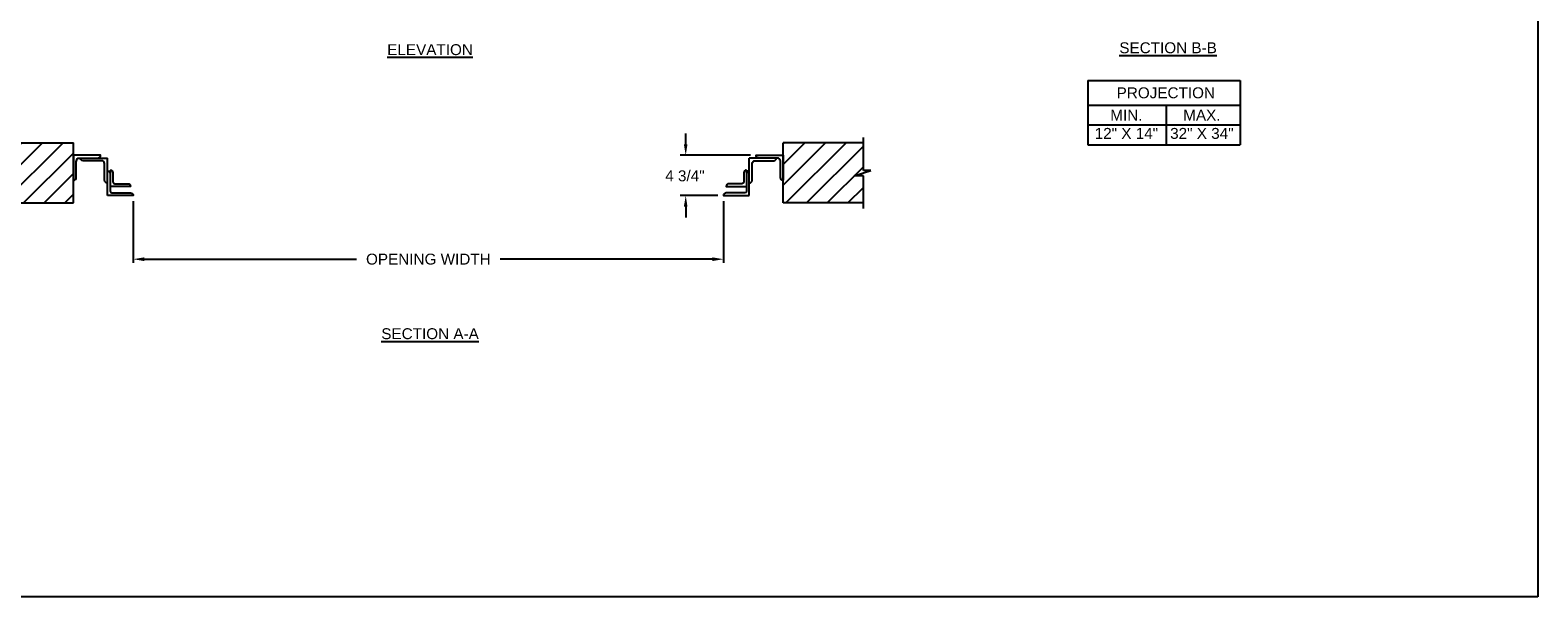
# Model space of a CAD drawing. Header units: inches. Extents: x 169.6 to 213.7, y 195.1 to 266.5.
# Tile 22 of 55: x 200.8 to 213.7, y 195.1 to 199.9. Entities that reach past the tile are written whole.
import ezdxf

# ---------------------------------------------------------------- set-up
doc = ezdxf.new("R2010")
doc.units = ezdxf.units.IN
doc.header["$LTSCALE"] = 0.25
doc.header["$MEASUREMENT"] = 0
doc.layers.add('ANNOTATIONS', color=1, linetype='Continuous')
doc.layers.add('RHX RH F.O.H.', color=7, linetype='Continuous')
doc.styles.add('ARIAL', font='arial.ttf', dxfattribs={"height": 0.09375})
doc.dimstyles.new('STANDARD$0', dxfattribs={"dimtxt": 0.09375, "dimasz": 0.09375, "dimexe": 0.03125, "dimexo": 0.046875, "dimgap": 0.09, "dimtad": 0, "dimtih": 1, "dimtoh": 1, "dimdec": 4, "dimzin": 0, "dimdsep": 46, "dimtxsty": 'ARIAL', "dimcen": 0.09, "dimadec": 0, "dimazin": 0, "dimtfac": 1, "dimtdec": 4, "dimtofl": 0, "dimtmove": 0, "dimatfit": 1, "dimfxl": 1, "dimtolj": 1, "dimtzin": 0, "dimarcsym": 0})
pattern_1 = [(45, (5.59953, -58.37604), (-0.08838835, 0.08838835), [])]

# ---------------------------------------------------------------- blocks, each defined once
blk = doc.blocks.new('*D51')
at = {"layer": 'ANNOTATIONS', "color": 0, "lineweight": -2, "transparency": 16777216}
for p, q in [((206.412, 198.953), (206.412, 199.047)), ((206.969, 198.86), (206.365, 198.86)), ((206.688, 198.514), (206.365, 198.514)), ((206.412, 198.42), (206.412, 198.326))]:
    blk.add_line(p, q, dxfattribs=at)
at = {"layer": 'ANNOTATIONS', "color": 0, "transparency": 16777216}
for points in [[(206.396, 198.953), (206.427, 198.953), (206.412, 198.86)], [(206.396, 198.42), (206.427, 198.42), (206.412, 198.514)]]:
    blk.add_solid(points, dxfattribs=at)
at = {"layer": 'defpoints', "color": 0, "transparency": 16777216}
for p in [(207.016, 198.86), (206.412, 198.514), (206.735, 198.514)]:
    blk.add_point(p, dxfattribs=at)
at = {"layer": 'ANNOTATIONS', "color": 0, "transparency": 16777216, "insert": (206.405, 198.683), "char_height": 0.0938, "attachment_point": 5, "style": 'ARIAL'}
blk.add_mtext('\\A1;4 3/4"', dxfattribs=at)
blk = doc.blocks.new('*D52')
at = {"layer": 'ANNOTATIONS', "color": 0, "lineweight": -2, "transparency": 16777216}
for p, q in [((201.673, 198.467), (201.673, 197.937)), ((206.735, 198.467), (206.735, 197.937)), ((201.766, 197.968), (203.588, 197.968)), ((206.641, 197.968), (204.82, 197.968))]:
    blk.add_line(p, q, dxfattribs=at)
at = {"layer": 'ANNOTATIONS', "color": 0, "transparency": 16777216}
for points in [[(201.766, 197.984), (201.766, 197.952), (201.673, 197.968)], [(206.641, 197.984), (206.641, 197.952), (206.735, 197.968)]]:
    blk.add_solid(points, dxfattribs=at)
at = {"layer": 'defpoints', "color": 0, "transparency": 16777216}
for p in [(201.673, 198.514), (206.735, 198.514), (206.735, 197.968)]:
    blk.add_point(p, dxfattribs=at)
at = {"layer": 'ANNOTATIONS', "color": 0, "transparency": 16777216, "insert": (204.204, 197.968), "char_height": 0.09375, "attachment_point": 5, "style": 'ARIAL'}
blk.add_mtext('\\A1;OPENING WIDTH', dxfattribs=at)

msp = doc.modelspace()

# ---------------------------------------------------------------- hatches: boundary and pattern name
at = {"layer": 'RHX RH F.O.H.'}
h = msp.add_hatch(dxfattribs=at)
h.set_pattern_fill('ANSI31', color=256, style=0)
h.set_pattern_definition(pattern_1)
h.paths.add_polyline_path([(201.15968, 198.96643), (200.47218, 198.96643), (200.47218, 198.72923), (200.40807, 198.72923), (200.55014, 198.68232), (200.47218, 198.68232), (200.47218, 198.4508), (201.15968, 198.4508), (201.15968, 198.6133)])
h = msp.add_hatch(dxfattribs=at)
h.set_pattern_fill('ANSI31', color=256, style=0)
h.set_pattern_definition(pattern_1)
h.paths.add_polyline_path([(207.99973, 198.72923), (207.93562, 198.72923), (207.93562, 198.96643), (207.24812, 198.96643), (207.24812, 198.4508), (207.2663, 198.4508), (207.93562, 198.4508), (207.93562, 198.68232), (207.85766, 198.68232)])

# ---------------------------------------------------------------- linework, layer by layer
at = {"layer": 'ANNOTATIONS'}
for p, q in [((209.86178, 199.50221), (209.86178, 198.95084)), ((209.86178, 199.50221), (211.16955, 199.50221)), ((211.16955, 199.50221), (211.16955, 198.95084)), ((209.86178, 199.29074), (211.16955, 199.29074)), ((210.53464, 199.29074), (210.53464, 198.95084)), ((209.86178, 199.12079), (211.16955, 199.12079)), ((209.86178, 198.95084), (211.16955, 198.95084))]:
    msp.add_line(p, q, dxfattribs=at)
at = {"layer": 'defpoints'}
msp.add_lwpolyline([(213.72204, 195.07023), (194.25216, 195.07023), (194.25216, 207.80534), (213.72204, 207.80534)], close=True, dxfattribs=at)
at = {"layer": 'RHX RH F.O.H.'}
for p, q in [((200.47218, 198.96643), (201.15968, 198.96643)), ((201.15968, 198.4508), (201.15968, 198.96643)), ((207.24812, 198.4508), (207.24812, 198.96643)), ((207.93562, 198.96643), (207.24812, 198.96643)), ((200.47218, 198.4508), (201.15968, 198.4508)), ((207.93562, 198.4508), (207.24812, 198.4508))]:
    msp.add_line(p, q, dxfattribs=at)
at = {"layer": 'RHX RH F.O.H.', "linetype": 'Continuous'}
for p, q in [((207.93562, 198.72923), (207.93562, 199.0133)), ((201.45052, 198.51366), (201.45052, 198.83613)), ((206.95728, 198.51366), (206.95728, 198.83613)), ((207.20899, 198.83613), (206.95728, 198.83613)), ((207.85766, 198.68232), (207.99973, 198.72923)), ((207.93562, 198.68232), (207.85766, 198.68232)), ((207.99973, 198.72923), (207.93562, 198.72923)), ((207.93562, 198.40393), (207.93562, 198.68232))]:
    msp.add_line(p, q, dxfattribs=at)
for points in [[(201.36878, 198.83613, 0.41421356), (201.39229, 198.85965), (201.15968, 198.85965), (201.15968, 198.64495, 0.41421356), (201.18319, 198.66846), (201.18319, 198.80443, -0.23306277), (201.19881, 198.83613), (201.45052, 198.83613)], [(201.45052, 198.62144, -0.41421356), (201.42701, 198.64495), (201.42701, 198.78092, 0.23306277), (201.41139, 198.81262), (201.24142, 198.81262, -0.41421356), (201.21791, 198.83613)], [(206.95728, 198.62144, 0.41421356), (206.98079, 198.64495), (206.98079, 198.78092, -0.23306277), (206.99641, 198.81262), (207.16638, 198.81262, 0.41421356), (207.18989, 198.83613)], [(207.03902, 198.83613, -0.41421356), (207.01551, 198.85965), (207.24812, 198.85965), (207.24812, 198.64495, -0.41421356), (207.22461, 198.66846), (207.22461, 198.80443, 0.23306277), (207.20899, 198.83613)], [(201.47403, 198.73282), (201.47403, 198.55279, 0.41421356), (201.48966, 198.53717), (201.64914, 198.53717, -0.41421356), (201.67265, 198.51366), (201.45052, 198.51366)], [(201.45052, 198.72598, -0.41421356), (201.47403, 198.70247)], [(201.47403, 198.73282, -0.41421356), (201.49754, 198.70931), (201.49754, 198.63104, 0.41421356), (201.51317, 198.61541), (201.62563, 198.61541, -0.41421356), (201.64914, 198.5919), (201.47403, 198.5919)], [(206.93377, 198.73282), (206.93377, 198.55279, -0.41421356), (206.91814, 198.53717), (206.75866, 198.53717, 0.41421356), (206.73515, 198.51366), (206.95728, 198.51366)], [(206.93377, 198.73282, 0.41421356), (206.91025, 198.70931), (206.91025, 198.63104, -0.41421356), (206.89463, 198.61541), (206.78217, 198.61541, 0.41421356), (206.75866, 198.5919), (206.93377, 198.5919)], [(206.95728, 198.72598, 0.41421356), (206.93377, 198.70247)]]:
    msp.add_lwpolyline(points, format="xyb", dxfattribs=at)

# ---------------------------------------------------------------- texts
at = {"layer": 'ANNOTATIONS', "char_height": 0.09375, "attachment_point": 2, "style": 'ARIAL'}
for s, insert, width in [('{\\LELEVATION}', (204.21863, 199.81335), 3.0834986), ('{\\LSECTION B-B}', (210.55004, 199.82931), 1.3823677), ('{\\LSECTION A-A}', (204.21863, 197.37552), 1.3823677)]:
    msp.add_mtext(s, dxfattribs=dict(at, insert=insert, width=width))
for s, width, insert in [('PROJECTION ', 1.7594917, (210.53047, 199.44278)), ('MIN.\\P12" X 14" ', 0.6711642, (210.19235, 199.25079)), ('MAX.\\P32" X 34"', 0.6567117, (210.83978, 199.25079))]:
    msp.add_mtext_dynamic_manual_height_columns(s, width=width, gutter_width=1.36268, heights=[0], dxfattribs=dict(at, insert=insert))

# ---------------------------------------------------------------- dimensions: what is measured, and where the dimension line sits
at = {"layer": 'ANNOTATIONS'}
dim = msp.add_linear_dim(base=(206.4115, 198.51366), p1=(207.01551, 198.85965), p2=(206.73515, 198.51366), angle=90, text='4 3/4"', dimstyle='STANDARD$0', override={"dimtxt": 0.09375, "dimasz": 0.09375, "dimexe": 0.046875, "dimgap": 0.0625, "dimlunit": 4, "dimtxsty": 'ARIAL', "dimcen": 0.089844, "dimtmove": 2, "dimfxl": 0.18, "dimfrac": 2}, dxfattribs=at)
dim.commit()
dim.dimension.update_dxf_attribs({"geometry": '*D51', "text_midpoint": (206.40536, 198.68268), "dimtype": 160})
dim = msp.add_linear_dim(base=(206.73515, 197.96798), p1=(201.67265, 198.51366), p2=(206.73515, 198.51366), text='OPENING WIDTH', dimstyle='STANDARD$0', dxfattribs=at)
dim.commit()
dim.dimension.update_dxf_attribs({"geometry": '*D52', "text_midpoint": (204.2039, 197.96798)})

doc.saveas('drawing.dxf')
